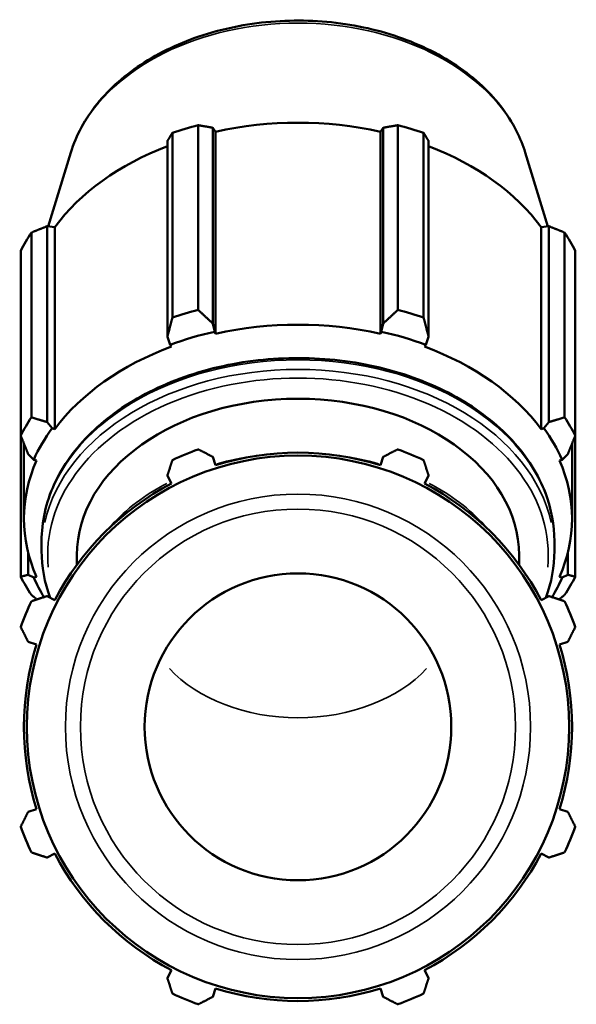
# Model space of a CAD drawing. Header units: inches. Extents: x 0.1 to 54.9, y -17.4 to 40.9.
# Tile 8 of 9: x 42.7 to 45, y 13.9 to 18.1. Entities that reach past the tile are written whole.
import ezdxf

# ---------------------------------------------------------------- set-up
doc = ezdxf.new("R2010")
doc.units = ezdxf.units.IN
doc.header["$MEASUREMENT"] = 0
doc.layers.add('Visible (ANSI)', color=7, linetype='Continuous', lineweight=50)
doc.layers.add('Visible Narrow (ANSI)', color=7, linetype='Continuous', lineweight=35)

msp = doc.modelspace()

# ---------------------------------------------------------------- linework, layer by layer
at = {"layer": 'Visible (ANSI)'}
for p, q in [((43.4189, 17.6344), (43.4189, 16.845)), ((44.2722, 16.845), (44.2722, 17.6344)), ((43.3089, 16.8128), (43.3089, 17.6021)), ((43.4818, 16.7868), (43.4818, 17.6233)), ((43.4818, 17.6233), (43.4932, 17.6065)), ((43.4932, 16.7435), (43.4932, 17.6065)), ((44.1979, 17.6065), (44.2093, 17.6233)), ((44.1979, 16.7435), (44.1979, 17.6065)), ((44.2093, 17.6233), (44.2093, 16.7868)), ((44.3822, 17.6021), (44.3822, 16.8128)), ((43.287, 17.5663), (43.287, 16.7297)), ((44.4041, 16.7297), (44.4041, 17.5663)), ((42.874, 17.5171), (42.7771, 17.2021)), ((44.8171, 17.5171), (44.914, 17.2021)), ((42.7055, 17.1755), (42.7055, 16.3861)), ((42.7726, 16.366), (42.7726, 17.2026)), ((42.7726, 17.2026), (42.8061, 17.1989)), ((42.8061, 16.3358), (42.8061, 17.1989)), ((44.8849, 17.1989), (44.9185, 17.2026)), ((44.8849, 16.3358), (44.8849, 17.1989)), ((44.9185, 17.2026), (44.9185, 16.366)), ((44.9856, 16.3861), (44.9856, 17.1755)), ((42.66, 16.3084), (42.66, 17.0977)), ((45.0311, 17.0977), (45.0311, 16.3084)), ((43.4894, 16.752), (43.4818, 16.7868)), ((44.2093, 16.7868), (44.2017, 16.752)), ((43.4932, 16.7435), (43.4894, 16.752)), ((44.2017, 16.752), (44.1979, 16.7435)), ((43.287, 16.7297), (43.2987, 16.6961)), ((44.3924, 16.6961), (44.4041, 16.7297)), ((43.2987, 16.6961), (43.3045, 16.6882)), ((44.3866, 16.6882), (44.3924, 16.6961)), ((42.795, 16.3399), (42.7726, 16.366)), ((44.9185, 16.366), (44.8961, 16.3399)), ((42.8061, 16.3358), (42.795, 16.3399)), ((44.8961, 16.3399), (44.8849, 16.3358)), ((42.66, 16.3084), (42.66, 15.705)), ((45.0311, 15.705), (45.0311, 16.3084)), ((42.6737, 15.9532), (42.6737, 16.2737)), ((45.0173, 15.9532), (45.0173, 16.2737)), ((42.6919, 16.2282), (42.716, 16.2051)), ((42.716, 16.2051), (42.728, 16.2024)), ((43.4932, 16.1814), (43.4818, 16.2174)), ((44.2093, 16.2174), (44.1979, 16.1814)), ((44.9631, 16.2024), (44.9751, 16.2051)), ((44.9751, 16.2051), (44.9992, 16.2282)), ((43.287, 16.1367), (43.3045, 16.1032)), ((44.3866, 16.1032), (44.4041, 16.1367)), ((42.7493, 15.8157), (42.7493, 15.8567)), ((44.9417, 15.8157), (44.9417, 15.8567)), ((42.6919, 15.7138), (42.6919, 15.8078)), ((42.9005, 15.7567), (42.9005, 15.7972)), ((44.7905, 15.7567), (44.7905, 15.7972)), ((44.9992, 15.8078), (44.9992, 15.7138)), ((42.716, 15.7014), (42.6919, 15.7138)), ((42.728, 15.7041), (42.716, 15.7014)), ((44.9751, 15.7014), (44.9631, 15.7041)), ((44.9992, 15.7138), (44.9751, 15.7014)), ((42.8061, 15.6049), (42.7726, 15.6223)), ((44.9185, 15.6223), (44.8849, 15.6049)), ((42.6919, 15.4276), (42.728, 15.4162)), ((44.9631, 15.4162), (44.9992, 15.4276)), ((42.728, 14.7114), (42.6919, 14.7001)), ((44.9992, 14.7001), (44.9631, 14.7114)), ((42.7726, 14.5053), (42.8061, 14.5227)), ((44.8849, 14.5227), (44.9185, 14.5053)), ((43.3045, 14.0244), (43.287, 13.9909)), ((44.4041, 13.9909), (44.3866, 14.0244)), ((43.4818, 13.9102), (43.4932, 13.9463)), ((44.1979, 13.9463), (44.2093, 13.9102))]:
    msp.add_line(p, q, dxfattribs=at)
for radius in [1.1592, 0.6555]:
    msp.add_circle((43.8455, 15.0638), radius, dxfattribs=at)
for radius, start, end in [(1.26, 109.792, 115.208), (1.26, 64.792, 70.208), (1.1718, 72.5, 107.5), (1.1718, 117.5, 152.5), (1.1718, 27.5, 62.5), (1.26, 154.792, 160.208), (1.26, 19.792, 25.208), (1.1718, 162.5, 197.5), (1.1718, 342.5, 17.5), (1.26, 199.792, 205.208), (1.26, 334.792, 340.208), (1.1718, 207.5, 242.5), (1.1718, 297.5, 332.5), (1.1718, 252.5, 287.5), (1.26, 244.792, 250.208), (1.26, 289.792, 295.208)]:
    msp.add_arc((43.8455, 15.0638), radius, start, end, dxfattribs=at)
for centre, major_axis, start_param, end_param in [((43.8455, 16.796), (1.26, 0), 1.916232, 2.010759), ((43.8455, 16.8163), (1.1718, 0), 1.265364, 1.876229), ((43.8455, 16.796), (1.26, 0), 1.130833, 1.225361), ((43.8455, 16.8163), (1.1718, 0), 2.067629, 2.661627), ((43.8455, 16.8163), (1.1718, 0), 0.479966, 1.073963), ((43.8455, 16.796), (-1.26, 0), 5.843222, 5.93775), ((43.8455, 16.796), (1.26, 0), 0.345435, 0.439963), ((43.8455, 16.0067), (-1.26, 0), 5.057824, 5.152352), ((43.8455, 16.0067), (-1.26, 0), 4.272426, 4.366954), ((43.8455, 15.9532), (-1.1718, 0), 4.406956, 5.017822), ((43.8455, 15.9532), (1.1844, 0), 1.876229, 2.050762), ((43.8455, 15.9532), (1.1844, 0), 1.090831, 1.265364), ((43.8455, 15.9532), (-1.1718, 0), 5.192355, 5.80322), ((43.8455, 15.9532), (-1.1718, 0), 3.621558, 4.232423), ((43.8455, 15.7972), (-0.945, 0), 3.141593, 6.283185), ((43.8455, 16.0067), (-1.26, 0), 5.843222, 5.93775), ((43.8455, 16.0067), (1.26, 0), 0.345435, 0.439963), ((43.8455, 15.9532), (-1.1844, 0), 5.80322, 5.977753), ((43.8455, 15.9532), (1.1844, 0), 0.305433, 0.479966), ((43.8455, 15.9532), (-1.1718, 0), 5.977753, 6.588618), ((43.8455, 15.9532), (1.1718, 0), 5.977753, 6.588618), ((43.8455, 16.0067), (-1.26, 0), 0.345435, 0.439963), ((43.8455, 15.9532), (-1.1844, 0), 0.305433, 0.411493), ((43.8455, 15.9532), (1.1844, 0), 5.871692, 5.977753), ((43.8455, 16.0067), (1.26, 0), 5.843222, 5.93775)]:
    msp.add_ellipse(centre, major_axis=major_axis, ratio=0.707107, start_param=start_param, end_param=end_param, dxfattribs=at)
for points, knots in [([(42.874, 17.5171), (42.8967, 17.5911), (42.9354, 17.6618), (43.0412, 17.7926), (43.1094, 17.8521), (43.2689, 17.9536), (43.3605, 17.995), (43.5573, 18.0549), (43.6623, 18.0732), (43.8751, 18.0851), (43.9827, 18.0786), (44.1899, 18.0413), (44.2895, 18.0106), (44.4706, 17.9273), (44.5521, 17.8748), (44.6877, 17.753), (44.742, 17.6839), (44.795, 17.5793), (44.8075, 17.5485), (44.8171, 17.5171)], [0.214191, 0.214191, 0.214191, 0.214191, 0.519579, 0.519579, 0.838127, 0.838127, 1.164296, 1.164296, 1.492035, 1.492035, 1.819726, 1.819726, 2.147474, 2.147474, 2.474829, 2.474829, 2.797974, 2.797974, 2.927402, 2.927402, 2.927402, 2.927402]), ([(42.7493, 15.8567), (42.7493, 15.9394), (42.7678, 16.022), (42.8397, 16.1794), (42.8935, 16.2539), (43.0314, 16.388), (43.1158, 16.4472), (43.3067, 16.5438), (43.4133, 16.581), (43.6373, 16.6298), (43.7549, 16.6412), (43.989, 16.6372), (44.1056, 16.6218), (44.3262, 16.5654), (44.4302, 16.5244), (44.6149, 16.421), (44.6957, 16.3585), (44.8252, 16.2183), (44.8742, 16.1406), (44.9292, 15.9932), (44.9417, 15.925), (44.9417, 15.8567)], [0, 0, 0, 0, 0.312614, 0.312614, 0.62878, 0.62878, 0.949676, 0.949676, 1.272273, 1.272273, 1.595048, 1.595048, 1.917785, 1.917785, 2.240565, 2.240565, 2.563052, 2.563052, 2.883404, 2.883404, 3.141593, 3.141593, 3.141593, 3.141593])]:
    msp.add_open_spline(points, degree=3, knots=knots, dxfattribs=at)
for points, weights in [([(43.4818, 17.6233), (43.451, 17.6289), (43.4189, 17.6344)], [2.80802157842, 2.7756364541, 2.74138513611]), ([(44.2722, 17.6344), (44.2401, 17.6289), (44.2093, 17.6233)], [2.74138513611, 2.7756364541, 2.80802157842]), ([(43.3089, 17.6021), (43.2977, 17.584), (43.287, 17.5663)], [2.74138513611, 2.7756364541, 2.80802157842]), ([(44.4041, 17.5663), (44.3934, 17.584), (44.3822, 17.6021)], [2.7960622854, 2.7638150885, 2.72970964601]), ([(42.7726, 17.2026), (42.7398, 17.1894), (42.7055, 17.1755)], [2.80802157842, 2.7756364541, 2.74138513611]), ([(44.9856, 17.1755), (44.9513, 17.1894), (44.9185, 17.2026)], [2.72970964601, 2.7638150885, 2.7960622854]), ([(43.4818, 16.7868), (43.451, 16.8149), (43.4189, 16.845)], [1.01017126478, 1.01564322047, 1.02031122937]), ([(44.2722, 16.845), (44.2401, 16.8149), (44.2093, 16.7868)], [1.02031122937, 1.01564322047, 1.01017126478]), ([(43.3089, 16.8128), (43.2977, 16.77), (43.287, 16.7297)], [1.02489851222, 1.02031483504, 1.01492247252]), ([(44.4041, 16.7297), (44.3934, 16.77), (44.3822, 16.8128)], [1.01492247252, 1.02031483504, 1.02489851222]), ([(42.7726, 16.366), (42.7398, 16.3755), (42.7055, 16.3861)], [1.00885775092, 1.01435150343, 1.01904262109]), ([(44.9856, 16.3861), (44.9513, 16.3755), (44.9185, 16.366)], [1.01904262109, 1.01435150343, 1.00885775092]), ([(42.66, 16.3084), (42.6763, 16.2671), (42.6919, 16.2282)], [1.0243407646, 1.01974676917, 1.01434466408]), ([(44.9992, 16.2282), (45.0148, 16.2671), (45.0311, 16.3084)], [1.01434466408, 1.01974676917, 1.0243407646]), ([(43.4189, 16.2494), (43.451, 16.2331), (43.4818, 16.2174)], [1, 1.00085379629, 1.00089060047]), ([(44.2093, 16.2174), (44.2401, 16.2331), (44.2722, 16.2494)], [1.00089060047, 1.00085379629, 1]), ([(43.287, 16.1367), (43.2977, 16.1696), (43.3089, 16.2038)], [1.00089060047, 1.00085379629, 1]), ([(44.3822, 16.2038), (44.3934, 16.1696), (44.4041, 16.1367)], [1, 1.00085379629, 1.00089060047]), ([(42.6919, 15.7138), (42.6763, 15.7092), (42.66, 15.705)], [1.01434466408, 1.01974676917, 1.0243407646]), ([(45.0311, 15.705), (45.0148, 15.7092), (44.9992, 15.7138)], [1.0243407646, 1.01974676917, 1.01434466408]), ([(42.7055, 15.6272), (42.7178, 15.6177), (42.73, 15.6084)], [1.01904262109, 1.01735071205, 1.01555439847]), ([(42.7055, 15.6005), (42.7398, 15.6116), (42.7726, 15.6223)], [1, 1.00085379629, 1.00089060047]), ([(44.9185, 15.6223), (44.9513, 15.6116), (44.9856, 15.6005)], [1.00089060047, 1.00085379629, 1]), ([(44.9611, 15.6084), (44.9732, 15.6177), (44.9856, 15.6272)], [1.01555439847, 1.01735071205, 1.01904262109]), ([(42.6919, 15.4276), (42.6763, 15.4584), (42.66, 15.4905)], [1.00089060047, 1.00085379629, 1]), ([(45.0311, 15.4905), (45.0148, 15.4584), (44.9992, 15.4276)], [1, 1.00085379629, 1.00089060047]), ([(42.66, 14.6372), (42.6763, 14.6693), (42.6919, 14.7001)], [1, 1.00085379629, 1.00089060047]), ([(44.9992, 14.7001), (45.0148, 14.6693), (45.0311, 14.6372)], [1.00089060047, 1.00085379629, 1]), ([(42.7726, 14.5053), (42.7398, 14.516), (42.7055, 14.5272)], [1.00089060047, 1.00085379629, 1]), ([(44.9856, 14.5272), (44.9513, 14.516), (44.9185, 14.5053)], [1, 1.00085379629, 1.00089060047]), ([(43.3089, 13.9238), (43.2977, 13.958), (43.287, 13.9909)], [1, 1.00085379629, 1.00089060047]), ([(44.4041, 13.9909), (44.3934, 13.958), (44.3822, 13.9238)], [1.00089060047, 1.00085379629, 1]), ([(43.4818, 13.9102), (43.451, 13.8945), (43.4189, 13.8782)], [1.00089060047, 1.00085379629, 1]), ([(44.2722, 13.8782), (44.2401, 13.8945), (44.2093, 13.9102)], [1, 1.00085379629, 1.00089060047])]:
    msp.add_rational_spline(points, weights, degree=2, dxfattribs=at)
for points in [[(42.7857, 15.6156), (42.7616, 15.6806), (42.7493, 15.7482), (42.7493, 15.8157)], [(44.9417, 15.8157), (44.9417, 15.7482), (44.9295, 15.6806), (44.9054, 15.6156)]]:
    msp.add_open_spline(points, degree=3, dxfattribs=at)
at = {"layer": 'Visible Narrow (ANSI)'}
for radius in [0.9943, 0.9302]:
    msp.add_circle((43.8455, 15.0638), radius, dxfattribs=at)
for centre, major_axis, start_param, end_param in [((43.8455, 17.3676), (-0.9943, 0), 3.491444, 5.933334), ((43.8455, 15.8567), (-1.0962, 0), 3.298672, 6.126106), ((43.8455, 15.7972), (-1.07, 0), 3.073686, 6.351092), ((43.8455, 15.8157), (1.0962, 0), 0.15708, 2.984513), ((43.8455, 15.5659), (0.945, 0), 1.764306, 1.944385), ((43.8455, 15.5659), (0.945, 0), 1.197208, 1.377287), ((43.8455, 15.5659), (0.945, 0), 2.206509, 2.574935), ((43.8455, 15.5659), (0.945, 0), 0.566658, 0.935083), ((43.8455, 15.5659), (-0.6555, 0), 0.575803, 2.56579)]:
    msp.add_ellipse(centre, major_axis=major_axis, ratio=0.707107, start_param=start_param, end_param=end_param, dxfattribs=at)

doc.saveas('drawing.dxf')
